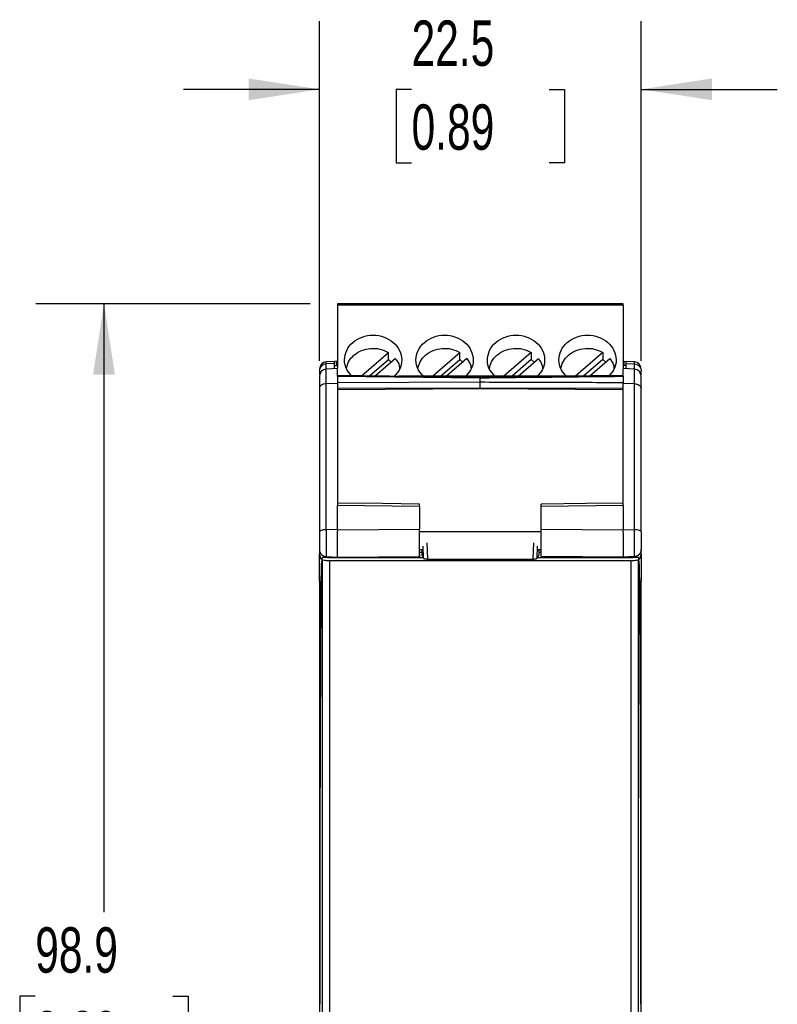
# Model space of a CAD drawing. Header units: millimetres. Extents: x 10 to 410, y 10 to 314.
# Tile 4 of 21: x 66 to 119, y 129 to 198. Entities that reach past the tile are written whole.
import ezdxf

# ---------------------------------------------------------------- set-up
doc = ezdxf.new("R2010")
doc.units = ezdxf.units.MM
doc.header["$LTSCALE"] = 1.5
doc.layers.add('DIMENSIONS', color=140, linetype='Continuous', lineweight=25)
doc.styles.add('SLDTEXTSTYLE0', font='TXT', dxfattribs={"width": 0.7})
doc.dimstyles.new('SLDDIMSTYLE0', dxfattribs={"dimtxt": 3.237012, "dimasz": 4.953, "dimexe": 0, "dimexo": 0.0625, "dimgap": 0.809253, "dimtad": 0, "dimtih": 1, "dimtoh": 1, "dimrnd": 1e-09, "dimzin": 12, "dimdsep": 46, "dimtxsty": 'SLDTEXTSTYLE0', "dimsah": 1, "dimcen": 0.09, "dimadec": 0, "dimazin": 3, "dimtfac": 1, "dimtofl": 0, "dimtmove": 0, "dimatfit": 3, "dimfxl": 0, "dimfrac": 2, "dimtolj": 1, "dimtzin": 12, "dimarcsym": 0})
doc.dimstyles.new('SLDDIMSTYLE1', dxfattribs={"dimtxt": 3.237012, "dimasz": 4.953, "dimexe": 0, "dimexo": 0.0625, "dimgap": 0.809253, "dimtad": 0, "dimtih": 1, "dimtoh": 1, "dimrnd": 1e-09, "dimzin": 12, "dimdsep": 46, "dimtxsty": 'SLDTEXTSTYLE0', "dimsah": 1, "dimcen": 0.09, "dimadec": 0, "dimazin": 3, "dimtfac": 1, "dimtmove": 0, "dimatfit": 0, "dimfxl": 0, "dimfrac": 2, "dimtolj": 1, "dimtzin": 12, "dimarcsym": 0})

# ---------------------------------------------------------------- blocks, each defined once
blk = doc.blocks.new('_D')
at = {"layer": 'DIMENSIONS'}
for p, q in [((86.717, 177.892), (67.534, 177.892)), ((72.297, 177.892), (72.297, 135.307)), ((67.487, 129.438), (66.4, 129.438)), ((66.4, 129.438), (66.4, 124.293)), ((77.106, 129.438), (78.193, 129.438)), ((78.193, 129.438), (78.193, 124.293)), ((66.4, 124.293), (67.487, 124.293)), ((78.193, 124.293), (77.106, 124.293)), ((72.297, 79.015), (72.297, 123.569)), ((96.717, 79.015), (67.534, 79.015))]:
    blk.add_line(p, q, dxfattribs=at)
for points in [[(72.297, 177.892), (71.535, 172.939), (73.059, 172.939)], [(72.297, 79.015), (73.059, 83.968), (71.535, 83.968)]]:
    blk.add_solid(points, dxfattribs=at)
at = {"layer": 'DIMENSIONS', "char_height": 3.175, "attachment_point": 1, "style": 'SLDTEXTSTYLE0'}
for s, insert in [('98.9', (67.487, 134.255)), ('3.89', (67.487, 128.386))]:
    blk.add_mtext(s, dxfattribs=dict(at, insert=insert))
blk = doc.blocks.new('_D_1')
at = {"layer": 'DIMENSIONS'}
for p, q in [((87.372, 173.886), (87.372, 197.658)), ((109.872, 173.886), (109.872, 197.658)), ((87.372, 192.895), (77.847, 192.895)), ((93.815, 192.895), (92.728, 192.895)), ((92.728, 192.895), (92.728, 187.751)), ((103.434, 192.895), (104.521, 192.895)), ((104.521, 192.895), (104.521, 187.751)), ((109.872, 192.895), (119.397, 192.895)), ((92.728, 187.751), (93.815, 187.751)), ((104.521, 187.751), (103.434, 187.751))]:
    blk.add_line(p, q, dxfattribs=at)
for points in [[(87.372, 192.895), (82.419, 193.657), (82.419, 192.133)], [(109.872, 192.895), (114.825, 192.133), (114.825, 193.657)]]:
    blk.add_solid(points, dxfattribs=at)
at = {"layer": 'DIMENSIONS', "char_height": 3.175, "attachment_point": 1, "style": 'SLDTEXTSTYLE0'}
for s, insert in [('22.5', (93.815, 197.713)), ('0.89', (93.815, 191.843))]:
    blk.add_mtext(s, dxfattribs=dict(at, insert=insert))

msp = doc.modelspace()

# ---------------------------------------------------------------- linework, layer by layer
for p, q in [((108.622, 177.892), (88.622, 177.892)), ((108.622, 177.792), (88.622, 177.792)), ((88.622, 177.792), (88.622, 173.393)), ((108.622, 177.792), (108.622, 173.393)), ((90.301, 172.848), (92.189, 174.483)), ((92.189, 173.983), (92.189, 174.483)), ((95.27, 172.821), (97.189, 174.483)), ((97.189, 173.983), (97.189, 174.483)), ((102.189, 174.483), (100.27, 172.821)), ((102.189, 174.483), (102.189, 173.983)), ((107.189, 174.483), (105.281, 172.831)), ((107.189, 174.483), (107.189, 173.983)), ((88.422, 173.855), (87.846, 173.824)), ((88.422, 173.855), (87.846, 173.824)), ((87.846, 173.684), (87.846, 173.824)), ((88.422, 173.714), (87.846, 173.684)), ((87.846, 173.32), (87.846, 173.684)), ((88.622, 173.865), (88.422, 173.855)), ((88.422, 173.35), (88.422, 173.714)), ((90.872, 172.843), (92.189, 173.983)), ((92.684, 174.054), (91.279, 172.838)), ((92.363, 173.832), (92.189, 173.983)), ((95.847, 172.821), (97.189, 173.983)), ((97.684, 174.054), (96.259, 172.821)), ((97.414, 173.788), (97.189, 173.983)), ((102.189, 173.983), (100.847, 172.821)), ((101.259, 172.821), (102.684, 174.054)), ((102.189, 173.983), (102.388, 173.811)), ((107.189, 173.983), (105.866, 172.837)), ((106.283, 172.842), (107.684, 174.054)), ((107.189, 173.983), (107.395, 173.804)), ((108.622, 173.865), (108.822, 173.855)), ((109.398, 173.824), (108.822, 173.855)), ((109.398, 173.824), (108.822, 173.855)), ((108.822, 173.714), (109.398, 173.684)), ((108.822, 173.35), (108.822, 173.714)), ((109.398, 173.684), (109.398, 173.824)), ((109.398, 173.32), (109.398, 173.684)), ((87.372, 173.317), (87.372, 173.316)), ((87.372, 173.199), (87.372, 172.914)), ((88.622, 173.361), (87.846, 173.32)), ((87.846, 172.291), (87.846, 173.32)), ((88.422, 173.561), (88.622, 173.57)), ((88.422, 173.561), (88.622, 173.57)), ((108.822, 173.561), (108.622, 173.57)), ((109.398, 173.32), (108.622, 173.361)), ((109.398, 172.291), (109.398, 173.32)), ((109.872, 173.317), (109.872, 173.317)), ((109.872, 172.914), (109.872, 173.199)), ((88.622, 172.316), (87.846, 172.291)), ((87.846, 162.097), (87.846, 172.291)), ((88.622, 172.817), (88.622, 172.361)), ((88.622, 172.817), (98.622, 172.708)), ((98.622, 172.392), (88.622, 172.361)), ((104.314, 172.821), (92.93, 172.821)), ((98.622, 172.392), (98.622, 172.708)), ((108.622, 172.817), (108.622, 172.361)), ((109.398, 172.291), (108.622, 172.316)), ((109.398, 162.097), (109.398, 172.291)), ((88.622, 171.986), (98.622, 172.009)), ((98.622, 171.927), (88.622, 171.858)), ((98.622, 172.009), (108.622, 171.986)), ((98.622, 172.009), (98.622, 171.927)), ((108.622, 171.858), (98.622, 171.927)), ((88.622, 162.062), (88.622, 163.781)), ((94.372, 163.707), (88.622, 163.781)), ((108.622, 163.781), (102.872, 163.707)), ((108.622, 163.781), (108.622, 162.062)), ((88.622, 162.062), (87.846, 162.097)), ((88.622, 162.062), (94.372, 162.108)), ((94.372, 161.957), (102.872, 161.957)), ((102.872, 162.108), (108.622, 162.062)), ((108.622, 162.062), (109.398, 162.097)), ((87.372, 160.689), (87.372, 160.358)), ((94.372, 160.689), (94.568, 160.689)), ((94.524, 160.617), (94.524, 160.578)), ((94.644, 160.083), (94.613, 160.922)), ((94.95, 160.025), (94.908, 161.157)), ((102.336, 161.157), (102.294, 160.025)), ((102.599, 160.083), (102.63, 160.922)), ((102.675, 160.689), (102.872, 160.689)), ((102.72, 160.617), (102.72, 160.578)), ((109.872, 160.358), (109.872, 160.689)), ((87.563, 159.991), (87.55, 160.128)), ((87.922, 160.128), (87.55, 160.128)), ((87.563, 159.991), (87.563, 98.052)), ((87.846, 160.128), (87.846, 160.195)), ((87.922, 160.128), (94.622, 160.128)), ((88.063, 159.9), (88.063, 98.037)), ((109.18, 159.9), (88.063, 159.9)), ((88.622, 160.161), (94.372, 160.202)), ((88.622, 160.161), (88.622, 160.128)), ((92.372, 160.128), (94.372, 160.147)), ((94.372, 160.498), (94.525, 160.498)), ((94.372, 160.356), (94.372, 160.202)), ((94.372, 160.202), (94.372, 160.147)), ((94.372, 160.147), (94.372, 160.128)), ((94.545, 160.282), (94.622, 160.128)), ((94.622, 160.128), (94.644, 160.083)), ((94.95, 160.025), (102.294, 160.025)), ((102.599, 160.083), (102.622, 160.128)), ((102.698, 160.282), (102.622, 160.128)), ((102.622, 160.128), (109.321, 160.128)), ((102.719, 160.498), (102.872, 160.498)), ((102.872, 160.202), (102.872, 160.356)), ((108.622, 160.161), (102.872, 160.202)), ((102.872, 160.202), (102.872, 160.147)), ((102.872, 160.128), (102.872, 160.147)), ((102.872, 160.147), (104.872, 160.128)), ((104.622, 160.128), (104.622, 160.13)), ((108.622, 160.128), (108.622, 160.161)), ((109.18, 98.037), (109.18, 159.9)), ((109.693, 160.128), (109.321, 160.128)), ((109.398, 160.195), (109.398, 160.128)), ((109.693, 160.128), (109.68, 159.991))]:
    msp.add_line(p, q)
at = {"flags": 128}
for points in [[(87.846, 172.291), (87.752, 172.283), (87.662, 172.263), (87.581, 172.234), (87.509, 172.195), (87.451, 172.149), (87.407, 172.096), (87.381, 172.04), (87.372, 171.981)], [(98.622, 172.761), (94.097, 172.809), (88.622, 172.866)], [(108.621, 172.866), (104.097, 172.819), (98.622, 172.761)], [(109.398, 172.291), (109.492, 172.283), (109.581, 172.263), (109.663, 172.234), (109.734, 172.195), (109.793, 172.149), (109.836, 172.096), (109.863, 172.04), (109.872, 171.981)], [(94.373, 163.873), (91.77, 163.906), (88.622, 163.946)], [(108.622, 163.946), (106.02, 163.913), (102.871, 163.873)], [(87.846, 160.195), (88.234, 160.178), (88.622, 160.161)], [(109.398, 160.195), (109.01, 160.178), (108.622, 160.161)], [(109.68, 98.052), (109.68, 102.439), (109.68, 106.844), (109.68, 111.263), (109.68, 115.693), (109.68, 120.132), (109.68, 124.576), (109.68, 129.024), (109.68, 133.471), (109.68, 137.916), (109.68, 142.354), (109.68, 146.784), (109.68, 151.201), (109.68, 155.605), (109.68, 159.991)]]:
    msp.add_lwpolyline(points, dxfattribs=at)
for centre, start, end in [((87.872, 173.325), 93, 180.00001), ((109.372, 173.325), 359.99996, 87), ((87.872, 172.821), 93.00001, 180), ((109.372, 172.821), 359.99998, 86.99999)]:
    msp.add_arc(centre, 0.5, start, end)
for points, knots in [([(88.622, 177.889), (88.622, 177.889), (88.622, 177.888), (88.622, 177.853), (88.622, 177.812), (88.622, 177.792)], [0, 0, 0, 0, 0.271134, 0.635567, 1, 1, 1, 1]), ([(108.622, 177.792), (108.622, 177.812), (108.622, 177.853), (108.622, 177.888), (108.622, 177.889), (108.622, 177.889)], [0, 0, 0, 0, 0.364433, 0.728866, 1, 1, 1, 1]), ([(89.641, 172.821), (89.503, 172.973), (89.204, 173.304), (89.074, 173.962), (89.225, 174.639), (89.671, 175.216), (90.336, 175.601), (91.122, 175.736), (91.907, 175.601), (92.573, 175.216), (93.019, 174.639), (93.17, 173.962), (93.04, 173.304), (92.74, 172.973), (92.603, 172.821)], [0, 0, 0, 0, 0.072361, 0.157889, 0.243417, 0.328944, 0.414472, 0.5, 0.585528, 0.671056, 0.756583, 0.842111, 0.927639, 1, 1, 1, 1]), ([(94.641, 172.821), (94.503, 172.973), (94.204, 173.304), (94.074, 173.962), (94.225, 174.639), (94.671, 175.216), (95.336, 175.601), (96.122, 175.736), (96.907, 175.601), (97.573, 175.216), (98.019, 174.639), (98.17, 173.962), (98.04, 173.304), (97.74, 172.973), (97.603, 172.821)], [0, 0, 0, 0, 0.072361, 0.157889, 0.243417, 0.328944, 0.414472, 0.5, 0.585528, 0.671056, 0.756583, 0.842111, 0.927639, 1, 1, 1, 1]), ([(99.641, 172.821), (99.503, 172.973), (99.204, 173.304), (99.074, 173.962), (99.225, 174.639), (99.671, 175.216), (100.336, 175.601), (101.122, 175.736), (101.907, 175.601), (102.573, 175.216), (103.019, 174.639), (103.17, 173.962), (103.04, 173.304), (102.74, 172.973), (102.603, 172.821)], [0, 0, 0, 0, 0.072361, 0.157889, 0.243417, 0.328944, 0.414472, 0.5, 0.585528, 0.671056, 0.756583, 0.842111, 0.927639, 1, 1, 1, 1]), ([(104.641, 172.821), (104.503, 172.973), (104.204, 173.304), (104.074, 173.962), (104.225, 174.639), (104.671, 175.216), (105.336, 175.601), (106.122, 175.736), (106.907, 175.601), (107.573, 175.216), (108.019, 174.639), (108.17, 173.962), (108.04, 173.304), (107.74, 172.973), (107.603, 172.821)], [0, 0, 0, 0, 0.072361, 0.157889, 0.243417, 0.328944, 0.414472, 0.5, 0.585528, 0.671056, 0.756583, 0.842111, 0.927639, 1, 1, 1, 1]), ([(89.263, 173.359), (89.3, 173.519), (89.38, 173.865), (89.761, 174.311), (90.301, 174.644), (90.941, 174.792), (91.611, 174.756), (91.996, 174.574), (92.189, 174.483)], [0, 0, 0, 0, 0.1465949, 0.3172759, 0.4879569, 0.6586379, 0.829319, 1, 1, 1, 1]), ([(94.252, 173.325), (94.291, 173.497), (94.374, 173.855), (94.76, 174.312), (95.301, 174.644), (95.941, 174.792), (96.611, 174.756), (96.996, 174.574), (97.189, 174.483)], [0, 0, 0, 0, 0.155706, 0.324565, 0.493424, 0.662282, 0.831141, 1, 1, 1, 1]), ([(99.252, 173.325), (99.291, 173.497), (99.374, 173.855), (99.76, 174.312), (100.301, 174.644), (100.941, 174.792), (101.611, 174.756), (101.996, 174.574), (102.189, 174.483)], [0, 0, 0, 0, 0.1557061, 0.3245649, 0.4934237, 0.6622825, 0.8311412, 1, 1, 1, 1]), ([(104.252, 173.327), (104.292, 173.498), (104.374, 173.855), (104.76, 174.312), (105.301, 174.644), (105.941, 174.792), (106.611, 174.756), (106.996, 174.574), (107.189, 174.483)], [0, 0, 0, 0, 0.155213, 0.324171, 0.493128, 0.662085, 0.831043, 1, 1, 1, 1]), ([(87.846, 173.684), (87.719, 173.678), (87.596, 173.623), (87.422, 173.444), (87.372, 173.322), (87.372, 173.199)], [0, 0, 0, 0, 0.5, 0.5, 1, 1, 1, 1]), ([(88.422, 173.714), (88.422, 173.764), (88.422, 173.847), (88.422, 173.844), (88.422, 173.842)], [0, 0, 0, 0, 0.611363, 1, 1, 1, 1]), ([(88.572, 173.697), (88.572, 173.692), (88.572, 173.684), (88.572, 173.659), (88.572, 173.629), (88.572, 173.599), (88.572, 173.578), (88.572, 173.568)], [0, 0, 0, 0, 0.223474, 0.442149, 0.667388, 0.835887, 1, 1, 1, 1]), ([(92.684, 174.054), (92.8, 173.889), (92.96, 173.66), (92.97, 173.398), (92.973, 173.325)], [0, 0, 0, 0, 0.722892, 1, 1, 1, 1]), ([(97.684, 174.054), (97.8, 173.889), (97.96, 173.66), (97.97, 173.398), (97.973, 173.325)], [0, 0, 0, 0, 0.7228922, 1, 1, 1, 1]), ([(102.684, 174.054), (102.8, 173.889), (102.96, 173.66), (102.97, 173.398), (102.973, 173.325)], [0, 0, 0, 0, 0.7228924, 1, 1, 1, 1]), ([(107.684, 174.054), (107.801, 173.889), (107.956, 173.671), (107.967, 173.42), (107.97, 173.359)], [0, 0, 0, 0, 0.756254, 1, 1, 1, 1]), ([(108.672, 173.697), (108.672, 173.689), (108.672, 173.675), (108.672, 173.628), (108.672, 173.588), (108.672, 173.568)], [0, 0, 0, 0, 0.3347, 0.667395, 1, 1, 1, 1]), ([(108.822, 173.714), (108.822, 173.764), (108.822, 173.847), (108.822, 173.844), (108.822, 173.842)], [0, 0, 0, 0, 0.611363, 1, 1, 1, 1]), ([(109.398, 173.684), (109.524, 173.678), (109.647, 173.623), (109.822, 173.444), (109.872, 173.322), (109.872, 173.199)], [0, 0, 0, 0, 0.5, 0.5, 1, 1, 1, 1]), ([(88.622, 172.817), (88.622, 172.938), (88.622, 173.18), (88.622, 173.349), (88.622, 173.343), (88.622, 173.34)], [0, 0, 0, 0, 0.386986, 0.773973, 1, 1, 1, 1]), ([(108.622, 172.817), (108.622, 172.938), (108.622, 173.18), (108.622, 173.349), (108.622, 173.343), (108.622, 173.34)], [0, 0, 0, 0, 0.386986, 0.773973, 1, 1, 1, 1]), ([(87.372, 172.81), (87.372, 172.798), (87.372, 172.772), (87.372, 172.482), (87.372, 172.148), (87.372, 171.981)], [0, 0, 0, 0, 0.305687, 0.652844, 1, 1, 1, 1]), ([(98.622, 172.755), (98.622, 172.761), (98.622, 172.767), (98.622, 172.739), (98.622, 172.708)], [0.0000002, 0.0000002, 0.0000002, 0.0000002, 0.2500001, 0.75, 0.75, 0.75, 0.75]), ([(108.622, 172.361), (106.95, 172.367), (103.616, 172.378), (100.283, 172.388), (98.622, 172.392)], [0, 0, 0, 0, 0.5016071, 1, 1, 1, 1]), ([(98.622, 172.009), (98.622, 172.018), (98.622, 172.036), (98.622, 172.073), (98.622, 172.115), (98.622, 172.162), (98.622, 172.21), (98.622, 172.26), (98.622, 172.308), (98.622, 172.354), (98.622, 172.38), (98.622, 172.392)], [0, 0, 0, 0, 0.11114, 0.222412, 0.333669, 0.444602, 0.555272, 0.666218, 0.7775, 0.88881, 1, 1, 1, 1]), ([(108.622, 163.781), (108.622, 163.952), (108.622, 164.293), (108.622, 164.801), (108.622, 165.305), (108.622, 165.805), (108.622, 166.3), (108.622, 166.792), (108.622, 167.28), (108.622, 167.763), (108.622, 168.37), (108.622, 169.095), (108.622, 169.928), (108.622, 170.743), (108.622, 171.541), (108.622, 172.058), (108.622, 172.316)], [0, 0, 0, 0, 0.0556364, 0.1112101, 0.1667393, 0.2222424, 0.2777376, 0.3332435, 0.3887782, 0.4443601, 0.5000076, 0.6001041, 0.7000446, 0.7999361, 0.8998856, 1, 1, 1, 1]), ([(109.872, 171.981), (109.872, 172.148), (109.872, 172.482), (109.872, 172.772), (109.872, 172.798), (109.872, 172.81)], [0, 0, 0, 0, 0.347156, 0.694313, 1, 1, 1, 1]), ([(87.372, 171.981), (87.372, 171.84), (87.372, 171.556), (87.372, 171.122), (87.372, 170.684), (87.372, 170.239), (87.372, 169.789), (87.372, 169.362), (87.372, 168.748), (87.372, 168.046), (87.372, 167.221), (87.372, 166.446), (87.372, 165.612), (87.372, 164.716), (87.372, 163.807), (87.372, 162.889), (87.372, 162.268), (87.372, 161.957)], [0, 0, 0, 0, 0.047612, 0.095224, 0.142835, 0.190445, 0.238056, 0.285666, 0.32457, 0.428439, 0.500003, 0.571568, 0.657255, 0.742942, 0.828629, 0.914315, 1, 1, 1, 1]), ([(109.872, 161.957), (109.872, 162.139), (109.872, 162.501), (109.872, 163.041), (109.872, 163.578), (109.872, 164.111), (109.872, 164.904), (109.872, 165.948), (109.872, 166.918), (109.872, 167.756), (109.872, 168.392), (109.872, 169.091), (109.872, 169.758), (109.872, 170.464), (109.872, 171.234), (109.872, 171.732), (109.872, 171.981)], [0, 0, 0, 0, 0.05, 0.1, 0.149999, 0.199997, 0.249995, 0.375003, 0.499995, 0.534949, 0.625132, 0.692339, 0.749987, 0.833327, 0.916665, 1, 1, 1, 1]), ([(94.372, 163.707), (94.372, 163.724), (94.372, 163.757), (94.372, 163.8), (94.372, 163.835), (94.372, 163.86), (94.372, 163.872), (94.372, 163.872), (94.372, 163.872)], [0, 0, 0, 0, 0.174912, 0.351014, 0.529781, 0.701214, 0.876775, 1, 1, 1, 1]), ([(94.372, 163.707), (94.372, 163.575), (94.372, 163.31), (94.372, 162.911), (94.372, 162.511), (94.372, 162.242), (94.372, 162.108)], [0, 0, 0, 0, 0.2500246, 0.5, 0.7499754, 1, 1, 1, 1]), ([(102.872, 163.707), (102.872, 163.723), (102.872, 163.757), (102.872, 163.799), (102.872, 163.835), (102.872, 163.859), (102.872, 163.872), (102.872, 163.872), (102.872, 163.872)], [0, 0, 0, 0, 0.171365, 0.351194, 0.526775, 0.70089, 0.870383, 1, 1, 1, 1]), ([(87.372, 161.957), (87.372, 161.993), (87.422, 162.028), (87.596, 162.08), (87.719, 162.095), (87.846, 162.097)], [0, 0, 0, 0, 0.5, 0.5, 1, 1, 1, 1]), ([(87.372, 161.957), (87.372, 161.93), (87.372, 161.874), (87.372, 161.789), (87.372, 161.704), (87.372, 161.618), (87.372, 161.49), (87.372, 161.323), (87.372, 161.132), (87.372, 160.964), (87.372, 160.831), (87.372, 160.732), (87.372, 160.703), (87.372, 160.689)], [0, 0, 0, 0, 0.050694, 0.100744, 0.150526, 0.20042, 0.250806, 0.376098, 0.500227, 0.624342, 0.749636, 0.874573, 1, 1, 1, 1]), ([(87.846, 162.097), (87.845, 162.064), (87.844, 161.995), (87.842, 161.881), (87.84, 161.753), (87.837, 161.611), (87.835, 161.405), (87.833, 161.146), (87.832, 160.887), (87.832, 160.685), (87.834, 160.531), (87.836, 160.403), (87.839, 160.304), (87.842, 160.232), (87.845, 160.207), (87.846, 160.195)], [0, 0, 0, 0, 0.039684, 0.084563, 0.134638, 0.189904, 0.250354, 0.376157, 0.500064, 0.586963, 0.672438, 0.756459, 0.839053, 0.920238, 1, 1, 1, 1]), ([(88.622, 162.062), (88.621, 162.023), (88.619, 161.944), (88.616, 161.824), (88.614, 161.703), (88.612, 161.584), (88.61, 161.467), (88.608, 161.351), (88.607, 161.239), (88.606, 161.13), (88.605, 161.025), (88.605, 160.925), (88.605, 160.803), (88.605, 160.663), (88.606, 160.515), (88.609, 160.386), (88.612, 160.282), (88.616, 160.201), (88.62, 160.174), (88.622, 160.161)], [0, 0, 0, 0, 0.047857, 0.095238, 0.142142, 0.188563, 0.234501, 0.27996, 0.324948, 0.369466, 0.41351, 0.457075, 0.50016, 0.579553, 0.66052, 0.743035, 0.827109, 0.912771, 1, 1, 1, 1]), ([(94.372, 160.202), (94.372, 160.209), (94.372, 160.222), (94.372, 160.255), (94.372, 160.296), (94.372, 160.346), (94.372, 160.406), (94.372, 160.474), (94.372, 160.55), (94.372, 160.634), (94.372, 160.725), (94.372, 160.822), (94.372, 160.925), (94.372, 161.033), (94.372, 161.146), (94.372, 161.262), (94.372, 161.38), (94.372, 161.501), (94.372, 161.624), (94.372, 161.746), (94.372, 161.868), (94.372, 161.99), (94.372, 162.069), (94.372, 162.108)], [0, 0, 0, 0, 0.047622, 0.095245, 0.142869, 0.190489, 0.238101, 0.285711, 0.333329, 0.380953, 0.428576, 0.476193, 0.523805, 0.571423, 0.619046, 0.66667, 0.714287, 0.761898, 0.809511, 0.85713, 0.904755, 0.952378, 1, 1, 1, 1]), ([(102.872, 160.202), (102.872, 160.209), (102.872, 160.223), (102.872, 160.257), (102.872, 160.301), (102.872, 160.356), (102.872, 160.453), (102.872, 160.615), (102.872, 160.867), (102.872, 161.157), (102.872, 161.437), (102.872, 161.686), (102.872, 161.9), (102.872, 162.039), (102.872, 162.108)], [0, 0, 0, 0, 0.05018, 0.099845, 0.149365, 0.19911, 0.249446, 0.374531, 0.500063, 0.625171, 0.75068, 0.833996, 0.916528, 1, 1, 1, 1]), ([(108.622, 160.161), (108.623, 160.168), (108.625, 160.181), (108.628, 160.214), (108.63, 160.255), (108.632, 160.305), (108.634, 160.362), (108.636, 160.427), (108.637, 160.497), (108.638, 160.574), (108.639, 160.655), (108.639, 160.74), (108.639, 160.855), (108.639, 161.005), (108.637, 161.197), (108.635, 161.404), (108.632, 161.62), (108.627, 161.843), (108.624, 161.988), (108.622, 162.062)], [0, 0, 0, 0, 0.04867, 0.0967, 0.14409, 0.190835, 0.236933, 0.28239, 0.327213, 0.371404, 0.414958, 0.457869, 0.500139, 0.578161, 0.658306, 0.74055, 0.824903, 0.911392, 1, 1, 1, 1]), ([(109.398, 160.195), (109.4, 160.21), (109.404, 160.262), (109.408, 160.406), (109.411, 160.573), (109.412, 160.733), (109.412, 160.863), (109.412, 161.002), (109.411, 161.199), (109.408, 161.459), (109.404, 161.782), (109.4, 161.995), (109.398, 162.097)], [0, 0, 0, 0, 0.000213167, 0.000426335, 0.000639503, 0.000746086, 0.00085267, 0.000959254, 0.001065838, 0.001279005, 0.001492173, 0.001705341, 0.001705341, 0.001705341, 0.001705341]), ([(109.398, 162.097), (109.524, 162.095), (109.647, 162.08), (109.822, 162.028), (109.872, 161.993), (109.872, 161.957)], [0, 0, 0, 0, 0.5, 0.5, 1, 1, 1, 1]), ([(109.872, 161.957), (109.872, 161.889), (109.872, 161.747), (109.872, 161.532), (109.872, 161.358), (109.872, 161.227), (109.872, 161.135), (109.872, 161.048), (109.872, 160.941), (109.872, 160.83), (109.872, 160.734), (109.872, 160.699), (109.872, 160.689)], [0, 0, 0, 0, 0.000213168, 0.000426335, 0.000639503, 0.000746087, 0.00085267, 0.000959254, 0.001065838, 0.001279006, 0.001492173, 0.001705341, 0.001705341, 0.001705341, 0.001705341]), ([(87.372, 160.689), (87.372, 160.564), (87.422, 160.439), (87.596, 160.257), (87.719, 160.201), (87.846, 160.195)], [0, 0, 0, 0, 0.5, 0.5, 1, 1, 1, 1]), ([(94.524, 160.578), (94.524, 160.56), (94.524, 160.525), (94.525, 160.475), (94.527, 160.427), (94.53, 160.37), (94.536, 160.31), (94.542, 160.291), (94.545, 160.282)], [0, 0, 0, 0, 0.1258363, 0.2485299, 0.3720245, 0.5001901, 0.7484964, 1, 1, 1, 1]), ([(102.72, 160.578), (102.72, 160.561), (102.72, 160.527), (102.718, 160.476), (102.716, 160.424), (102.713, 160.376), (102.709, 160.333), (102.704, 160.299), (102.7, 160.288), (102.698, 160.282)], [0, 0, 0, 0, 0.118014, 0.244276, 0.37881, 0.521636, 0.672769, 0.83222, 1, 1, 1, 1]), ([(109.872, 160.689), (109.872, 160.632), (109.856, 160.541), (109.798, 160.424), (109.737, 160.346), (109.661, 160.281), (109.575, 160.233), (109.486, 160.204), (109.427, 160.196), (109.398, 160.195)], [-0.000007, -0.000007, -0.000007, -0.000007, 0.249988, 0.374991, 0.499993, 0.624996, 0.749998, 0.875001, 1.000003, 1.000003, 1.000003, 1.000003]), ([(87.372, 158.458), (87.372, 158.579), (87.372, 158.755), (87.372, 158.981), (87.372, 159.146), (87.372, 159.304), (87.372, 159.454), (87.372, 159.595), (87.372, 159.772), (87.372, 159.966), (87.372, 160.214), (87.372, 160.324), (87.372, 160.358)], [0, 0, 0, 0, 0.000361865, 0.000542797, 0.00072373, 0.000904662, 0.001085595, 0.001266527, 0.001447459, 0.001809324, 0.002171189, 0.002894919, 0.002894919, 0.002894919, 0.002894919]), ([(87.372, 160.358), (87.38, 160.296), (87.395, 160.173), (87.465, 160.046), (87.526, 160.005), (87.534, 159.999)], [0, 0, 0, 0, 0.462248, 0.924497, 1, 1, 1, 1]), ([(88.063, 159.9), (87.928, 159.9), (87.798, 159.91), (87.617, 159.944), (87.565, 159.967), (87.563, 159.991)], [0, 0, 0, 0, 0.5, 0.5, 1, 1, 1, 1]), ([(94.644, 160.083), (94.647, 160.079), (94.653, 160.072), (94.671, 160.062), (94.694, 160.054), (94.718, 160.047), (94.753, 160.04), (94.805, 160.033), (94.876, 160.027), (94.926, 160.026), (94.95, 160.025)], [0, 0, 0, 0, 0.133582, 0.253079, 0.35853, 0.449997, 0.52758, 0.696838, 0.853368, 1, 1, 1, 1]), ([(102.294, 160.025), (102.308, 160.026), (102.337, 160.026), (102.38, 160.028), (102.423, 160.031), (102.463, 160.036), (102.514, 160.044), (102.574, 160.06), (102.59, 160.074), (102.599, 160.083)], [0, 0, 0, 0, 0.087232, 0.177587, 0.271758, 0.370355, 0.473912, 0.693448, 1, 1, 1, 1]), ([(109.68, 159.991), (109.678, 159.967), (109.628, 159.944), (109.446, 159.91), (109.316, 159.9), (109.18, 159.9)], [0, 0, 0, 0, 0.5, 0.5, 1, 1, 1, 1]), ([(109.709, 159.999), (109.718, 160.005), (109.778, 160.046), (109.848, 160.173), (109.864, 160.296), (109.872, 160.358)], [0, 0, 0, 0, 0.0755002, 0.5377501, 1, 1, 1, 1]), ([(109.872, 160.358), (109.872, 160.324), (109.872, 160.214), (109.872, 159.966), (109.872, 159.772), (109.872, 159.595), (109.872, 159.454), (109.872, 159.304), (109.872, 159.146), (109.872, 158.981), (109.872, 158.755), (109.872, 158.579), (109.872, 158.458)], [0, 0, 0, 0, 0.00072373, 0.001085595, 0.001447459, 0.001628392, 0.001809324, 0.001990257, 0.002171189, 0.002352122, 0.002533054, 0.002894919, 0.002894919, 0.002894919, 0.002894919]), ([(87.502, 159.742), (87.501, 159.737), (87.5, 159.728), (87.499, 159.707), (87.497, 159.677), (87.495, 159.635), (87.491, 159.558), (87.487, 159.437), (87.483, 159.254), (87.479, 159.039), (87.476, 158.823), (87.474, 158.62), (87.472, 158.439), (87.472, 158.315), (87.471, 158.252)], [0, 0, 0, 0, 0.041793, 0.083415, 0.124981, 0.187088, 0.249802, 0.374591, 0.499442, 0.624076, 0.749277, 0.833214, 0.916465, 1, 1, 1, 1]), ([(109.772, 158.252), (109.772, 158.29), (109.772, 158.366), (109.771, 158.477), (109.77, 158.586), (109.769, 158.693), (109.767, 158.847), (109.764, 159.039), (109.761, 159.253), (109.756, 159.437), (109.752, 159.56), (109.749, 159.637), (109.747, 159.683), (109.744, 159.72), (109.742, 159.735), (109.742, 159.742)], [0, 0, 0, 0, 0.050444, 0.10078, 0.151221, 0.201981, 0.25327, 0.375434, 0.498727, 0.625837, 0.752596, 0.814806, 0.876691, 0.938169, 1, 1, 1, 1]), ([(87.473, 158.411), (87.448, 158.416), (87.385, 158.43), (87.377, 158.447), (87.372, 158.458)], [0, 0, 0, 0, 0.390401, 1, 1, 1, 1]), ([(87.471, 158.252), (87.469, 157.809), (87.463, 156.922), (87.456, 155.592), (87.449, 154.262), (87.443, 152.933), (87.436, 151.604), (87.43, 150.274), (87.425, 148.943), (87.42, 147.612), (87.415, 146.279), (87.41, 144.944), (87.405, 143.234), (87.399, 141.151), (87.394, 138.695), (87.389, 136.24), (87.386, 133.785), (87.384, 131.327), (87.384, 129.686), (87.384, 128.865)], [0, 0, 0, 0, 0.045679, 0.091271, 0.136788, 0.182245, 0.227658, 0.273039, 0.318404, 0.363768, 0.409145, 0.454551, 0.500001, 0.583554, 0.666883, 0.750089, 0.833276, 0.916545, 1, 1, 1, 1]), ([(109.771, 158.411), (109.796, 158.416), (109.858, 158.43), (109.867, 158.447), (109.872, 158.458)], [0, 0, 0, 0, 0.3904188, 1, 1, 1, 1]), ([(109.859, 128.865), (109.859, 129.271), (109.859, 130.084), (109.859, 131.303), (109.858, 132.522), (109.857, 133.741), (109.856, 134.96), (109.853, 136.999), (109.848, 139.856), (109.839, 143.126), (109.83, 145.99), (109.821, 148.447), (109.811, 150.9), (109.799, 153.351), (109.786, 155.803), (109.777, 157.435), (109.772, 158.252)], [0, 0, 0, 0, 0.04131, 0.082603, 0.123892, 0.16519, 0.206509, 0.247862, 0.372526, 0.497275, 0.58102, 0.664658, 0.748282, 0.831987, 0.915863, 1, 1, 1, 1])]:
    msp.add_open_spline(points, degree=3, knots=knots)
for points in [[(88.572, 173.697), (88.572, 173.748), (88.572, 173.798), (88.572, 173.845)], [(108.672, 173.845), (108.672, 173.798), (108.672, 173.748), (108.672, 173.697)], [(88.622, 172.361), (88.622, 172.347), (88.622, 172.332), (88.622, 172.316)], [(88.622, 172.316), (88.622, 169.754), (88.622, 166.858), (88.622, 163.781)], [(98.622, 172.708), (101.955, 172.744), (105.288, 172.78), (108.622, 172.817)], [(108.622, 172.316), (108.622, 172.332), (108.622, 172.347), (108.622, 172.361)], [(102.872, 162.108), (102.872, 162.646), (102.872, 163.179), (102.872, 163.707)], [(87.55, 160.128), (87.534, 160), (87.518, 159.871), (87.502, 159.742)], [(109.742, 159.742), (109.726, 159.871), (109.709, 160), (109.693, 160.128)], [(87.372, 158.458), (87.372, 148.682), (87.372, 138.774), (87.372, 128.865)], [(109.872, 128.865), (109.872, 138.774), (109.872, 148.682), (109.872, 158.458)], [(87.372, 128.865), (87.372, 118.956), (87.372, 109.048), (87.372, 99.272)], [(109.872, 99.272), (109.872, 109.048), (109.872, 118.956), (109.872, 128.865)]]:
    msp.add_open_spline(points, degree=3)

# ---------------------------------------------------------------- dimensions: what is measured, and where the dimension line sits
at = {"layer": 'DIMENSIONS'}
dim = msp.add_linear_dim(base=(109.872, 192.895), p1=(87.372, 171.981), p2=(109.872, 171.981), dimstyle='SLDDIMSTYLE1', dxfattribs=at)
dim.commit()
dim.dimension.update_dxf_attribs({"geometry": '_D_1', "text_midpoint": (98.624, 192.895), "dimtype": 160})
dim = msp.add_linear_dim(base=(72.297, 177.892), p1=(98.622, 79.015), p2=(88.622, 177.892), angle=90, dimstyle='SLDDIMSTYLE0', dxfattribs=at)
dim.commit()
dim.dimension.update_dxf_attribs({"geometry": '_D', "text_midpoint": (72.297, 129.438), "dimtype": 160})

doc.saveas('drawing.dxf')
